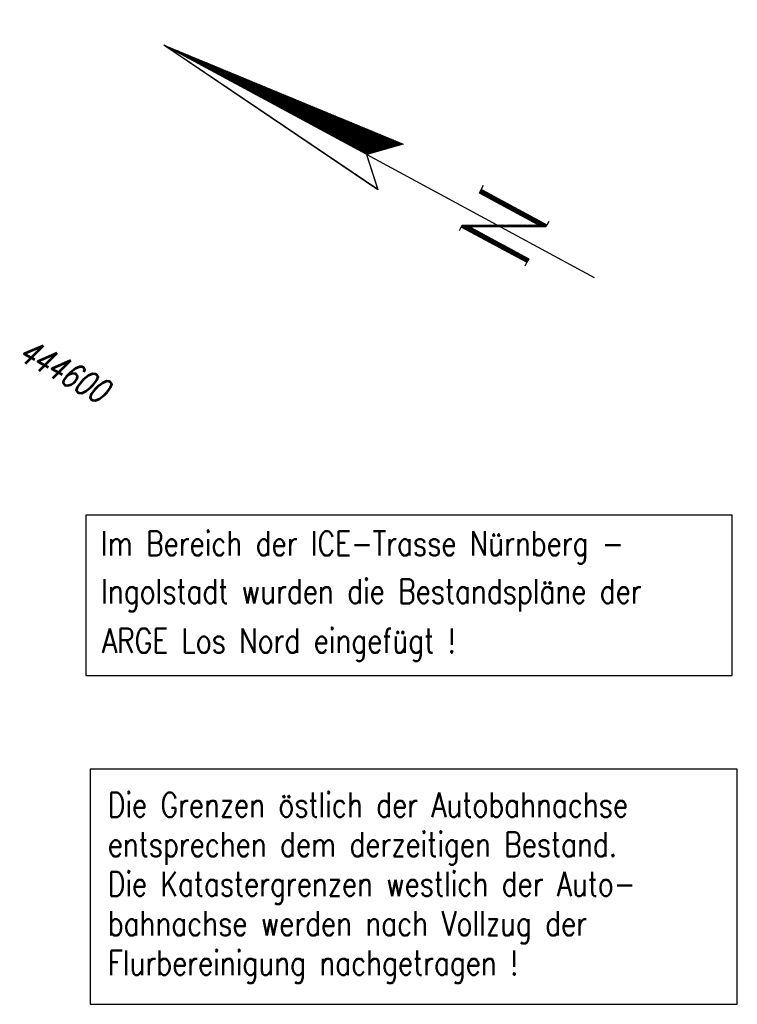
# Model space of a CAD drawing. Extents: x 0 to 1135, y 0 to 420.
# Tile 58 of 81: x 952 to 1025, y 121 to 222. Entities that reach past the tile are written whole.
import ezdxf

# ---------------------------------------------------------------- set-up
doc = ezdxf.new("R2010")
doc.units = 0
doc.header["$LTSCALE"] = 2
doc.header["$MEASUREMENT"] = 0
doc.linetypes.add('AUSGEZOGEN', pattern=[0])
doc.layers.get('0').update_dxf_attribs({"color": 8, "linetype": 'AUSGEZOGEN'})
for name, color, linetype in [('DB_Bahnachse', 7, 'CONTINUOUS'), ('GRENZL-BAB', 7, 'AUSGEZOGEN'), ('LEGENDE', 7, 'AUSGEZOGEN'), ('NETZ', 250, 'AUSGEZOGEN')]:
    doc.layers.add(name, color=color, linetype=linetype)
doc.styles.add('ROMANS', font='romans.shx', dxfattribs={"width": 0.8})

# ---------------------------------------------------------------- blocks, each defined once
blk = doc.blocks.new('*X29')
at = {"color": 0}
for p, q in [((154.74, 194.19), (154.75, 194.21)), ((154.74, 194.05), (154.77, 194.08)), ((154.74, 193.91), (154.78, 193.95)), ((154.74, 193.77), (154.79, 193.83)), ((154.74, 193.63), (154.81, 193.7)), ((154.74, 193.49), (154.82, 193.57)), ((154.74, 193.34), (154.83, 193.44)), ((154.74, 193.2), (154.85, 193.31)), ((154.74, 193.06), (154.86, 193.18)), ((154.74, 192.92), (154.87, 193.06)), ((154.74, 192.78), (154.89, 192.93)), ((154.74, 192.64), (154.9, 192.8)), ((154.74, 192.5), (154.91, 192.67)), ((154.74, 192.36), (154.93, 192.54)), ((154.74, 192.21), (154.94, 192.42)), ((154.74, 192.07), (154.95, 192.29)), ((154.74, 191.93), (154.97, 192.16)), ((154.74, 191.79), (154.98, 192.03)), ((154.74, 191.65), (154.99, 191.9)), ((154.74, 191.51), (155.01, 191.78)), ((154.74, 191.37), (155.02, 191.65)), ((154.74, 191.23), (155.03, 191.52)), ((154.74, 191.08), (155.05, 191.39)), ((154.74, 190.94), (155.06, 191.26)), ((154.74, 190.8), (155.07, 191.13)), ((154.74, 190.66), (155.09, 191.01)), ((154.74, 190.52), (155.1, 190.88)), ((154.74, 190.38), (155.11, 190.75)), ((154.74, 190.24), (155.13, 190.62)), ((154.74, 190.1), (155.14, 190.49)), ((154.74, 189.95), (155.15, 190.37)), ((154.74, 189.81), (155.16, 190.24)), ((154.74, 189.67), (155.18, 190.11)), ((154.74, 189.53), (155.19, 189.98)), ((154.74, 189.39), (155.2, 189.85)), ((154.74, 189.25), (155.22, 189.72)), ((154.74, 189.11), (155.23, 189.6)), ((154.74, 188.97), (155.24, 189.47)), ((154.74, 188.82), (155.26, 189.34)), ((154.74, 188.68), (155.27, 189.21)), ((154.74, 188.54), (155.28, 189.08)), ((154.74, 188.4), (155.3, 188.96)), ((154.74, 188.26), (155.31, 188.83)), ((154.74, 188.12), (155.32, 188.7)), ((154.74, 187.98), (155.34, 188.57)), ((154.74, 187.84), (155.35, 188.44)), ((154.74, 187.69), (155.36, 188.32)), ((154.74, 187.55), (155.38, 188.19)), ((154.74, 187.41), (155.39, 188.06)), ((154.74, 187.27), (155.4, 187.93)), ((154.74, 187.13), (155.42, 187.8)), ((154.74, 186.99), (155.43, 187.67)), ((154.74, 186.85), (155.44, 187.55)), ((154.74, 186.71), (155.46, 187.42)), ((154.74, 186.56), (155.47, 187.29)), ((154.74, 186.42), (155.48, 187.16)), ((154.74, 186.28), (155.5, 187.03)), ((154.74, 186.14), (155.51, 186.91)), ((154.74, 186), (155.52, 186.78)), ((154.74, 185.86), (155.54, 186.65)), ((154.74, 185.72), (155.55, 186.52)), ((154.75, 185.57), (155.56, 186.39)), ((154.75, 185.43), (155.58, 186.27)), ((154.75, 185.29), (155.59, 186.14)), ((154.75, 185.15), (155.6, 186.01)), ((154.75, 185.01), (155.62, 185.88)), ((154.75, 184.87), (155.63, 185.75)), ((154.75, 184.73), (155.64, 185.62)), ((154.75, 184.59), (155.66, 185.5)), ((154.75, 184.44), (155.67, 185.37)), ((154.75, 184.3), (155.68, 185.24)), ((154.75, 184.16), (155.7, 185.11)), ((154.75, 184.02), (155.71, 184.98)), ((154.75, 183.88), (155.72, 184.86)), ((154.75, 183.74), (155.74, 184.73)), ((154.75, 183.6), (155.75, 184.6)), ((154.75, 183.46), (155.76, 184.47)), ((154.75, 183.31), (155.78, 184.34)), ((154.75, 183.17), (155.79, 184.22)), ((154.75, 183.03), (155.8, 184.09)), ((154.75, 182.89), (155.82, 183.96)), ((154.75, 182.75), (155.83, 183.83)), ((154.75, 182.61), (155.84, 183.7)), ((154.75, 182.47), (155.86, 183.57)), ((154.75, 182.33), (155.87, 183.45)), ((154.75, 182.18), (155.88, 183.32)), ((154.75, 182.04), (155.9, 183.19)), ((154.75, 181.9), (155.91, 183.06)), ((154.75, 181.76), (155.92, 182.93)), ((154.75, 181.62), (155.94, 182.81)), ((154.75, 181.48), (155.95, 182.68)), ((154.75, 181.34), (155.96, 182.55)), ((154.75, 181.2), (155.98, 182.42)), ((154.75, 181.05), (155.99, 182.29)), ((154.75, 180.91), (156, 182.17)), ((154.75, 180.77), (156.02, 182.04)), ((154.75, 180.63), (156.03, 181.91)), ((154.75, 180.49), (156.04, 181.78)), ((154.75, 180.35), (156.06, 181.65)), ((154.75, 180.21), (156.07, 181.52)), ((154.75, 180.07), (156.08, 181.4)), ((154.75, 179.92), (156.1, 181.27)), ((154.75, 179.78), (156.11, 181.14)), ((154.75, 179.64), (156.12, 181.01)), ((154.75, 179.5), (156.13, 180.88)), ((154.75, 179.36), (156.15, 180.76)), ((154.75, 179.22), (156.16, 180.63)), ((154.75, 179.08), (156.17, 180.5)), ((154.75, 178.94), (156.19, 180.37)), ((154.75, 178.79), (156.2, 180.24)), ((154.75, 178.65), (156.21, 180.11)), ((154.75, 178.51), (156.23, 179.99)), ((154.75, 178.37), (156.24, 179.86)), ((154.75, 178.23), (156.25, 179.73)), ((154.75, 178.09), (156.27, 179.6)), ((154.75, 177.95), (156.28, 179.47)), ((154.75, 177.81), (156.29, 179.35)), ((154.75, 177.66), (156.31, 179.22)), ((154.75, 177.52), (156.32, 179.09)), ((154.75, 177.38), (156.33, 178.96)), ((154.75, 177.24), (156.35, 178.83)), ((154.75, 177.1), (156.36, 178.71)), ((154.75, 176.96), (156.37, 178.58)), ((154.75, 176.82), (156.39, 178.45)), ((154.75, 176.68), (156.4, 178.32)), ((154.75, 176.53), (156.41, 178.19)), ((154.76, 176.39), (156.43, 178.06)), ((154.76, 176.25), (156.44, 177.94)), ((154.76, 176.11), (156.45, 177.81)), ((154.76, 175.97), (156.47, 177.68)), ((154.76, 175.83), (156.48, 177.55)), ((154.76, 175.69), (156.49, 177.42)), ((154.76, 175.54), (156.51, 177.3)), ((154.76, 175.4), (156.52, 177.17)), ((154.76, 175.26), (156.53, 177.04)), ((154.76, 175.12), (156.55, 176.91)), ((154.76, 174.98), (156.56, 176.78)), ((154.76, 174.84), (156.57, 176.66)), ((154.76, 174.7), (156.59, 176.53)), ((154.76, 174.56), (156.6, 176.4)), ((154.76, 174.41), (156.61, 176.27)), ((154.76, 174.27), (156.63, 176.14)), ((154.76, 174.13), (156.64, 176.01)), ((154.76, 173.99), (156.65, 175.89)), ((154.76, 173.85), (156.67, 175.76)), ((154.76, 173.71), (156.68, 175.63)), ((154.76, 173.57), (156.69, 175.5)), ((154.76, 173.43), (156.71, 175.37)), ((154.76, 173.28), (156.72, 175.25)), ((154.76, 173.14), (156.73, 175.12)), ((154.76, 173), (156.75, 174.99)), ((154.76, 172.86), (156.76, 174.86)), ((154.76, 172.72), (156.77, 174.73)), ((154.76, 172.58), (156.79, 174.61)), ((154.76, 172.44), (156.8, 174.48)), ((154.76, 172.3), (156.81, 174.35)), ((154.76, 172.15), (156.83, 174.22)), ((154.76, 172.01), (156.84, 174.09)), ((154.76, 171.87), (156.85, 173.96)), ((154.76, 171.73), (156.87, 173.84)), ((154.76, 171.59), (156.88, 173.71)), ((154.76, 171.45), (156.89, 173.58)), ((154.76, 171.31), (156.91, 173.45)), ((154.76, 171.17), (156.92, 173.32)), ((154.76, 171.02), (156.93, 173.2)), ((154.76, 170.88), (156.95, 173.07)), ((154.77, 170.75), (156.96, 172.94)), ((154.84, 170.68), (156.97, 172.81)), ((154.91, 170.61), (156.99, 172.68)), ((154.98, 170.54), (157, 172.56)), ((155.05, 170.47), (157.01, 172.43)), ((155.12, 170.39), (157.03, 172.3)), ((155.19, 170.32), (157.04, 172.17)), ((155.26, 170.25), (157.05, 172.04)), ((155.33, 170.18), (157.07, 171.91)), ((155.4, 170.11), (157.08, 171.79)), ((155.47, 170.04), (157.09, 171.66)), ((155.54, 169.97), (157.1, 171.53)), ((155.61, 169.89), (157.12, 171.4)), ((155.68, 169.82), (157.13, 171.27)), ((155.75, 169.75), (157.14, 171.15)), ((155.82, 169.68), (157.16, 171.02)), ((155.89, 169.61), (157.17, 170.89)), ((155.96, 169.54), (157.18, 170.76)), ((156.03, 169.47), (157.2, 170.63)), ((156.1, 169.4), (157.21, 170.5)), ((156.17, 169.32), (157.22, 170.38)), ((156.24, 169.25), (157.24, 170.25)), ((156.31, 169.18), (157.25, 170.12)), ((156.38, 169.11), (157.26, 169.99)), ((156.45, 169.04), (157.28, 169.86)), ((156.52, 168.97), (157.29, 169.74)), ((156.59, 168.9), (157.3, 169.61)), ((156.66, 168.82), (157.32, 169.48)), ((156.73, 168.75), (157.33, 169.35)), ((156.8, 168.68), (157.34, 169.22)), ((156.87, 168.61), (157.36, 169.1)), ((156.94, 168.54), (157.37, 168.97)), ((157.01, 168.47), (157.38, 168.84)), ((157.08, 168.4), (157.4, 168.71)), ((157.15, 168.32), (157.41, 168.58)), ((157.22, 168.25), (157.42, 168.45)), ((157.29, 168.18), (157.44, 168.33)), ((157.36, 168.11), (157.45, 168.2)), ((157.43, 168.04), (157.46, 168.07))]:
    blk.add_line(p, q, dxfattribs=at)
blk = doc.blocks.new('*X28')
at = {"color": 0}
for p, q in [((152.84, 158.5), (153.04, 158.7)), ((152.84, 158.64), (152.9, 158.7)), ((152.84, 158.36), (153.1, 158.61)), ((152.84, 158.22), (153.15, 158.52)), ((152.84, 158.08), (153.2, 158.43)), ((156.78, 158.34), (157.17, 158.73)), ((156.78, 158.48), (157.03, 158.73)), ((156.78, 158.62), (156.89, 158.73)), ((156.78, 158.2), (157.19, 158.6)), ((156.78, 158.05), (157.19, 158.46)), ((152.84, 157.94), (153.25, 158.34)), ((152.85, 157.79), (153.3, 158.25)), ((152.85, 157.65), (153.35, 158.15)), ((152.85, 157.51), (153.4, 158.06)), ((152.85, 157.37), (153.26, 157.78)), ((152.85, 157.23), (153.26, 157.64)), ((152.85, 157.09), (153.26, 157.5)), ((153.3, 157.82), (153.45, 157.97)), ((153.35, 157.73), (153.5, 157.88)), ((153.4, 157.64), (153.55, 157.79)), ((153.45, 157.55), (153.6, 157.7)), ((153.5, 157.46), (153.65, 157.61)), ((153.55, 157.36), (153.7, 157.51)), ((153.6, 157.27), (153.75, 157.42)), ((156.78, 157.91), (157.19, 158.32)), ((156.78, 157.77), (157.19, 158.18)), ((156.78, 157.63), (157.19, 158.04)), ((156.78, 157.49), (157.19, 157.9)), ((156.78, 157.35), (157.19, 157.76)), ((156.78, 157.21), (157.19, 157.61)), ((156.78, 157.06), (157.19, 157.47)), ((152.85, 156.95), (153.26, 157.36)), ((152.85, 156.81), (153.26, 157.22)), ((152.85, 156.67), (153.26, 157.08)), ((152.85, 156.52), (153.26, 156.93)), ((152.85, 156.38), (153.26, 156.79)), ((152.85, 156.24), (153.26, 156.65)), ((152.85, 156.1), (153.26, 156.51)), ((153.65, 157.18), (153.8, 157.33)), ((153.7, 157.09), (153.85, 157.24)), ((153.75, 157), (153.9, 157.15)), ((153.8, 156.91), (153.95, 157.06)), ((153.84, 156.81), (154, 156.97)), ((153.89, 156.72), (154.05, 156.87)), ((153.94, 156.63), (154.1, 156.78)), ((153.99, 156.54), (154.15, 156.69)), ((154.04, 156.45), (154.2, 156.6)), ((154.09, 156.36), (154.25, 156.51)), ((154.14, 156.26), (154.3, 156.42)), ((156.78, 156.92), (157.19, 157.33)), ((156.78, 156.78), (157.19, 157.19)), ((156.78, 156.64), (157.19, 157.05)), ((156.78, 156.5), (157.19, 156.91)), ((156.78, 156.36), (157.19, 156.77)), ((156.78, 156.22), (157.19, 156.62)), ((156.78, 156.07), (157.19, 156.48)), ((152.85, 155.96), (153.26, 156.37)), ((152.85, 155.82), (153.26, 156.23)), ((152.85, 155.68), (153.26, 156.09)), ((152.85, 155.54), (153.26, 155.95)), ((152.85, 155.39), (153.26, 155.8)), ((152.85, 155.25), (153.26, 155.66)), ((152.85, 155.11), (153.26, 155.52)), ((152.85, 154.97), (153.26, 155.38)), ((154.19, 156.17), (154.35, 156.33)), ((154.24, 156.08), (154.4, 156.23)), ((154.29, 155.99), (154.45, 156.14)), ((154.34, 155.9), (154.5, 156.05)), ((154.39, 155.81), (154.55, 155.96)), ((154.44, 155.71), (154.6, 155.87)), ((154.49, 155.62), (154.65, 155.78)), ((154.54, 155.53), (154.7, 155.69)), ((154.59, 155.44), (154.75, 155.59)), ((154.64, 155.35), (154.8, 155.5)), ((154.69, 155.26), (154.85, 155.41)), ((156.78, 155.93), (157.19, 156.34)), ((156.78, 155.79), (157.19, 156.2)), ((156.78, 155.65), (157.19, 156.06)), ((156.78, 155.51), (157.19, 155.92)), ((156.78, 155.37), (157.19, 155.78)), ((156.78, 155.23), (157.19, 155.63)), ((156.78, 155.08), (157.19, 155.49)), ((152.85, 154.83), (153.26, 155.24)), ((152.85, 154.69), (153.26, 155.1)), ((152.85, 154.55), (153.26, 154.96)), ((152.85, 154.41), (153.26, 154.82)), ((152.85, 154.26), (153.26, 154.67)), ((152.85, 154.12), (153.26, 154.53)), ((152.85, 153.98), (153.26, 154.39)), ((154.74, 155.17), (154.9, 155.32)), ((154.79, 155.07), (154.95, 155.23)), ((154.84, 154.98), (155, 155.14)), ((154.89, 154.89), (155.05, 155.05)), ((154.94, 154.8), (155.1, 154.95)), ((154.99, 154.71), (155.15, 154.86)), ((155.04, 154.62), (155.2, 154.77)), ((155.09, 154.52), (155.25, 154.68)), ((155.14, 154.43), (155.3, 154.59)), ((155.19, 154.34), (155.35, 154.5)), ((155.24, 154.25), (155.4, 154.41)), ((156.78, 154.94), (157.19, 155.35)), ((156.78, 154.8), (157.19, 155.21)), ((156.78, 154.66), (157.19, 155.07)), ((156.78, 154.52), (157.19, 154.93)), ((156.78, 154.38), (157.19, 154.79)), ((156.78, 154.24), (157.19, 154.64)), ((156.78, 154.09), (157.19, 154.5)), ((152.85, 153.84), (153.26, 154.25)), ((152.85, 153.7), (153.26, 154.11)), ((152.85, 153.56), (153.26, 153.97)), ((152.85, 153.42), (153.26, 153.83)), ((152.85, 153.28), (153.26, 153.69)), ((152.85, 153.13), (153.26, 153.54)), ((152.85, 152.99), (153.26, 153.4)), ((155.29, 154.16), (155.45, 154.31)), ((155.34, 154.07), (155.5, 154.22)), ((155.39, 153.97), (155.55, 154.13)), ((155.44, 153.88), (155.6, 154.04)), ((155.49, 153.79), (155.65, 153.95)), ((155.54, 153.7), (155.7, 153.86)), ((155.59, 153.61), (155.75, 153.77)), ((155.64, 153.52), (155.8, 153.67)), ((155.69, 153.42), (155.85, 153.58)), ((155.74, 153.33), (155.9, 153.49)), ((155.79, 153.24), (155.95, 153.4)), ((156.78, 153.95), (157.19, 154.36)), ((156.78, 153.81), (157.19, 154.22)), ((156.78, 153.67), (157.19, 154.08)), ((156.78, 153.53), (157.19, 153.94)), ((156.78, 153.39), (157.19, 153.8)), ((156.78, 153.25), (157.19, 153.65)), ((156.78, 153.1), (157.19, 153.51)), ((156.78, 152.96), (157.19, 153.37)), ((152.85, 152.85), (153.26, 153.26)), ((152.85, 152.71), (153.26, 153.12)), ((152.85, 152.57), (153.26, 152.98)), ((152.85, 152.43), (153.26, 152.84)), ((152.85, 152.29), (153.26, 152.7)), ((152.85, 152.15), (153.26, 152.55)), ((152.85, 152), (153.26, 152.41)), ((155.84, 153.15), (156, 153.31)), ((155.89, 153.06), (156.05, 153.22)), ((155.94, 152.97), (156.1, 153.13)), ((155.99, 152.87), (156.15, 153.03)), ((156.04, 152.78), (156.2, 152.94)), ((156.08, 152.69), (156.25, 152.85)), ((156.13, 152.6), (156.3, 152.76)), ((156.18, 152.51), (156.35, 152.67)), ((156.23, 152.42), (156.4, 152.58)), ((156.28, 152.32), (156.45, 152.49)), ((156.33, 152.23), (156.5, 152.39)), ((156.78, 152.82), (157.19, 153.23)), ((156.78, 152.68), (157.19, 153.09)), ((156.78, 152.54), (157.19, 152.95)), ((156.78, 152.4), (157.19, 152.81)), ((156.78, 152.26), (157.19, 152.66)), ((156.78, 152.11), (157.19, 152.52)), ((156.78, 151.97), (157.19, 152.38)), ((152.85, 151.86), (153.26, 152.27)), ((152.85, 151.72), (153.26, 152.13)), ((152.85, 151.58), (153.26, 151.99)), ((152.85, 151.44), (153.26, 151.85)), ((152.85, 151.3), (153.26, 151.71)), ((152.85, 151.16), (153.26, 151.57)), ((152.92, 151.08), (153.26, 151.42)), ((156.38, 152.14), (156.55, 152.3)), ((156.43, 152.05), (156.6, 152.21)), ((156.48, 151.96), (156.65, 152.12)), ((156.53, 151.87), (156.7, 152.03)), ((156.58, 151.77), (156.75, 151.94)), ((156.63, 151.68), (157.19, 152.24)), ((156.68, 151.59), (157.19, 152.1)), ((156.73, 151.5), (157.19, 151.96)), ((156.78, 151.41), (157.19, 151.82)), ((156.83, 151.32), (157.19, 151.67)), ((156.88, 151.22), (157.19, 151.53)), ((156.93, 151.13), (157.19, 151.39)), ((153.06, 151.08), (153.26, 151.28)), ((153.2, 151.08), (153.26, 151.14)), ((157.02, 151.08), (157.19, 151.25)), ((157.16, 151.08), (157.19, 151.11))]:
    blk.add_line(p, q, dxfattribs=at)
blk = doc.blocks.new('NPF')
at = {"color": 0}
for p, q in [((-2.56, -26.57), (0.05, -0.22)), ((-2.54, -26.55), (0.06, -0.3)), ((0.05, -0.22), (2.79, -26.6)), ((0.08, -23.84), (0.05, -0.27)), ((0.08, -23.81), (-2.56, -26.57)), ((0.07, -23.8), (-2.55, -26.55)), ((0.07, -23.86), (0.07, -50.34)), ((2.79, -26.6), (0.08, -23.84)), ((0.09, -23.86), (0.09, -50.34)), ((-2.57, -26.56), (-2.57, -26.56)), ((-2.25, -35.9), (-1.85, -35.9)), ((-1.84, -35.9), (-1.64, -35.9)), ((-1.84, -35.93), (-1.84, -35.9)), ((-1.84, -35.93), (-1.83, -43.52)), ((-1.64, -35.9), (2.1, -42.73)), ((2.1, -35.87), (2.51, -35.87)), ((2.1, -42.73), (2.1, -35.88)), ((2.51, -35.87), (3.01, -35.87)), ((2.51, -35.9), (2.51, -35.87)), ((2.51, -35.9), (2.51, -43.52)), ((2.28, -43.52), (-1.43, -36.69)), ((-1.43, -36.69), (-1.42, -43.52)), ((-1.84, -43.52), (-2.29, -43.52)), ((-1.42, -43.52), (-1.83, -43.52)), ((2.51, -43.52), (2.28, -43.52)), ((2.53, -43.52), (2.97, -43.52))]:
    blk.add_line(p, q, dxfattribs=at)
for name in ['*X29', '*X28']:
    blk.add_blockref(name, (-154.68, -194.6), dxfattribs=at)

msp = doc.modelspace()

# ---------------------------------------------------------------- linework, layer by layer
at = {"layer": 'DB_Bahnachse', "color": 15}
msp.add_lwpolyline([(958.36, 154.74), (1024.57, 154.74), (1024.57, 171.18), (958.36, 171.18)], close=True, dxfattribs=at)
at = {"layer": 'GRENZL-BAB'}
msp.add_lwpolyline([(958.8, 121.05), (1025.11, 121.05), (1025.11, 145.16), (958.8, 145.16)], close=True, dxfattribs=at)

# ---------------------------------------------------------------- block references
at = {"layer": 'LEGENDE', "rotation": 61.59649567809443}
msp.add_blockref('NPF', (966.13, 219.4), dxfattribs=at)

# ---------------------------------------------------------------- texts
at = {"layer": 'DB_Bahnachse', "color": 15, "style": 'ROMANS', "width": 0.8}
for s, p in [('Im Bereich der ICE-Trasse Nürnberg -', (959.9, 167.03)), ('Ingolstadt wurden die Bestandspläne der', (959.93, 162.13)), ('ARGE Los Nord eingefügt !', (960.02, 157.06))]:
    msp.add_text(s, height=2.5, dxfattribs=at).set_placement(p)
at = {"layer": 'GRENZL-BAB', "style": 'ROMANS', "width": 0.8}
for s, p in [('Die Grenzen östlich der Autobahnachse', (960.6, 140.24)), ('entsprechen dem derzeitigen Bestand.', (960.6, 136.19)), ('Die Katastergrenzen westlich der Auto-', (960.6, 132.14)), ('bahnachse werden nach Vollzug der', (960.6, 128.1)), ('Flurbereinigung nachgetragen !', (960.6, 124.05))]:
    msp.add_text(s, height=2.5, dxfattribs=at).set_placement(p)
at = {"layer": 'NETZ', "style": 'ROMANS', "oblique": 16.6, "width": 0.75}
msp.add_text('444600', height=2.5, rotation=331.5965, dxfattribs=at).set_placement((951.2, 187.19))

doc.saveas('drawing.dxf')
